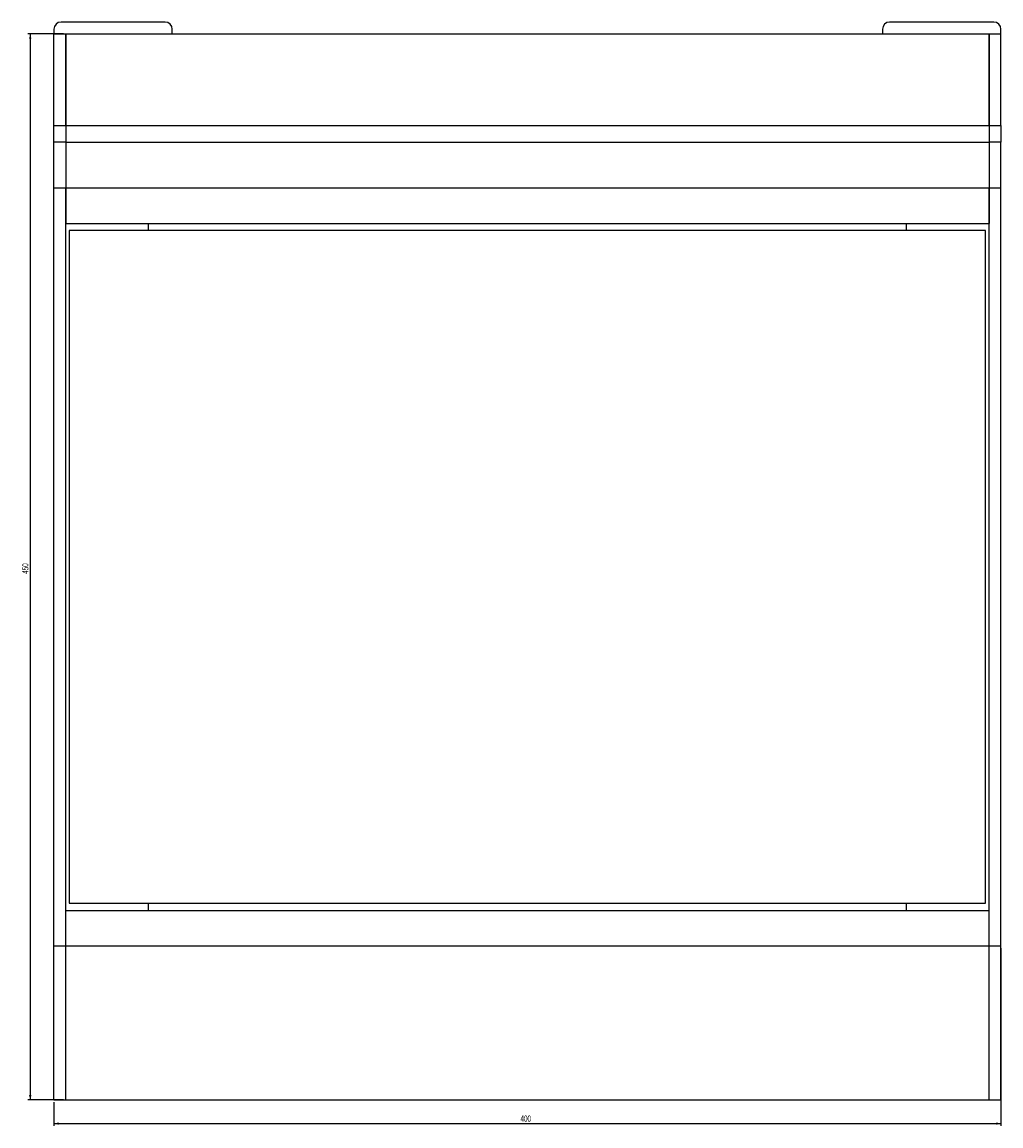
# Model space of a CAD drawing. Header units: millimetres. Extents: x 43 to 1013, y 38 to 1311.
# Tile 1 of 3: x 49 to 462, y 38 to 504. Entities that reach past the tile are written whole.
import ezdxf

# ---------------------------------------------------------------- set-up
doc = ezdxf.new("R2010")
doc.units = ezdxf.units.MM
doc.layers.add('FORMAT', color=7, linetype='Continuous')
doc.styles.add('SLDTEXTSTYLE0', font='TXT', dxfattribs={"width": 0.605})
doc.dimstyles.new('SLDDIMSTYLE0', dxfattribs={"dimtxt": 2.568319, "dimasz": 2, "dimexe": 0, "dimexo": 0.0625, "dimgap": 0.64208, "dimtad": 1, "dimrnd": 1e-09, "dimzin": 12, "dimdsep": 46, "dimtxsty": 'SLDTEXTSTYLE0', "dimsah": 1, "dimcen": 0.09, "dimadec": 0, "dimazin": 3, "dimtfac": 1, "dimtofl": 0, "dimtmove": 0, "dimatfit": 3, "dimfxl": 0, "dimfrac": 2, "dimtolj": 1, "dimtzin": 12, "dimarcsym": 0})

# ---------------------------------------------------------------- blocks, each defined once
blk = doc.blocks.new('_D_8')
at = {"layer": 'FORMAT'}
for p, q in [((66, 498.51), (51, 498.51)), ((51.99, 498.51), (51.99, 48.51)), ((66, 48.51), (51, 48.51))]:
    blk.add_line(p, q, dxfattribs=at)
for points in [[(51.99, 498.51), (51.49, 496.51), (52.49, 496.51)], [(51.99, 48.51), (52.49, 50.51), (51.49, 50.51)]]:
    blk.add_solid(points, dxfattribs=at)
at = {"layer": 'FORMAT', "insert": (48.58, 270.57), "char_height": 2.646, "attachment_point": 1, "rotation": 90, "style": 'SLDTEXTSTYLE0'}
blk.add_mtext('450', dxfattribs=at)
blk = doc.blocks.new('_D_9')
at = {"layer": 'FORMAT'}
for p, q in [((461.99, 112.51), (461.99, 37.51)), ((61.99, 47.51), (61.99, 37.51)), ((61.99, 38.51), (461.99, 38.51))]:
    blk.add_line(p, q, dxfattribs=at)
for points in [[(61.99, 38.51), (63.99, 38.01), (63.99, 39.01)], [(461.99, 38.51), (459.99, 39.01), (459.99, 38.01)]]:
    blk.add_solid(points, dxfattribs=at)
at = {"layer": 'FORMAT', "insert": (259.05, 41.92), "char_height": 2.646, "attachment_point": 1, "style": 'SLDTEXTSTYLE0'}
blk.add_mtext('400', dxfattribs=at)

msp = doc.modelspace()

# ---------------------------------------------------------------- linework, layer by layer
at = {"color": 7, "linetype": 'Continuous', "lineweight": 25}
for p, q in [((108.993, 503.505), (64.993, 503.505)), ((458.993, 503.505), (414.993, 503.505)), ((61.993, 500.505), (61.993, 498.505)), ((111.993, 498.505), (111.993, 500.505)), ((411.993, 500.505), (411.993, 498.505)), ((461.993, 498.505), (461.993, 500.505)), ((61.993, 498.505), (66.993, 498.505)), ((61.993, 459.887), (61.993, 498.505)), ((66.993, 498.505), (456.993, 498.505)), ((66.993, 498.505), (66.993, 459.885)), ((66.993, 459.887), (66.993, 498.505)), ((456.993, 498.505), (456.993, 459.885)), ((456.993, 498.505), (461.993, 498.505)), ((456.993, 459.887), (456.993, 498.505)), ((461.993, 459.887), (461.993, 498.505)), ((61.993, 459.887), (66.993, 459.887)), ((61.993, 452.762), (61.993, 459.887)), ((66.993, 459.885), (456.993, 459.885)), ((66.993, 459.885), (66.993, 452.76)), ((456.993, 459.887), (461.993, 459.887)), ((456.993, 459.885), (456.993, 452.76)), ((461.993, 459.887), (461.993, 452.762)), ((66.993, 452.762), (61.993, 452.762)), ((61.993, 433.505), (61.993, 452.762)), ((66.993, 452.76), (456.993, 452.76)), ((66.993, 452.76), (66.993, 433.504)), ((461.993, 452.762), (456.993, 452.762)), ((456.993, 452.76), (456.993, 433.504)), ((461.993, 433.505), (461.993, 452.762)), ((61.993, 433.505), (66.993, 433.505)), ((61.993, 113.505), (61.993, 433.505)), ((66.993, 113.505), (66.993, 433.505)), ((66.993, 433.504), (456.993, 433.504)), ((66.993, 433.504), (66.993, 418.504)), ((456.993, 433.505), (461.993, 433.505)), ((456.993, 113.505), (456.993, 433.505)), ((456.993, 433.504), (456.993, 418.504)), ((461.993, 113.505), (461.993, 433.505)), ((66.993, 418.504), (456.993, 418.504)), ((68.493, 415.505), (68.493, 131.505)), ((455.493, 415.505), (68.493, 415.505)), ((101.993, 415.505), (101.993, 418.504)), ((421.993, 418.504), (421.993, 415.505)), ((455.493, 131.505), (455.493, 415.505)), ((68.493, 131.505), (455.493, 131.505)), ((101.993, 128.505), (101.993, 131.505)), ((421.993, 131.505), (421.993, 128.505)), ((66.993, 113.505), (66.993, 128.505)), ((66.993, 128.505), (456.993, 128.505)), ((456.993, 113.505), (456.993, 128.505)), ((61.993, 113.505), (66.993, 113.505)), ((61.993, 48.505), (61.993, 113.505)), ((66.993, 113.505), (456.993, 113.505)), ((66.993, 48.505), (66.993, 113.505)), ((456.993, 48.505), (456.993, 113.505)), ((456.993, 113.505), (461.993, 113.505)), ((461.993, 48.505), (461.993, 113.505)), ((61.993, 48.505), (66.993, 48.505)), ((66.993, 48.505), (456.993, 48.505)), ((456.993, 48.505), (461.993, 48.505))]:
    msp.add_line(p, q, dxfattribs=at)
for centre, start, end in [((64.993, 500.505), 90, 180), ((108.993, 500.505), 0, 90), ((414.993, 500.505), 90, 180), ((458.993, 500.505), 0, 90)]:
    msp.add_arc(centre, 3, start, end, dxfattribs=at)

# ---------------------------------------------------------------- dimensions: what is measured, and where the dimension line sits
at = {"layer": 'FORMAT'}
for base, p1, p2, angle, picture, middle in [((51.993, 48.505), (66.993, 498.505), (66.993, 48.505), 90, '_D_8', (51.993, 273.505)), ((461.993, 38.505), (61.993, 48.505), (461.993, 113.505), 0, '_D_9', (261.993, 38.505))]:
    dim = msp.add_linear_dim(base=base, p1=p1, p2=p2, angle=angle, dimstyle='SLDDIMSTYLE0', dxfattribs=at)
    dim.commit()
    dim.dimension.update_dxf_attribs({"geometry": picture, "text_midpoint": middle, "dimtype": 160})

doc.saveas('drawing.dxf')
